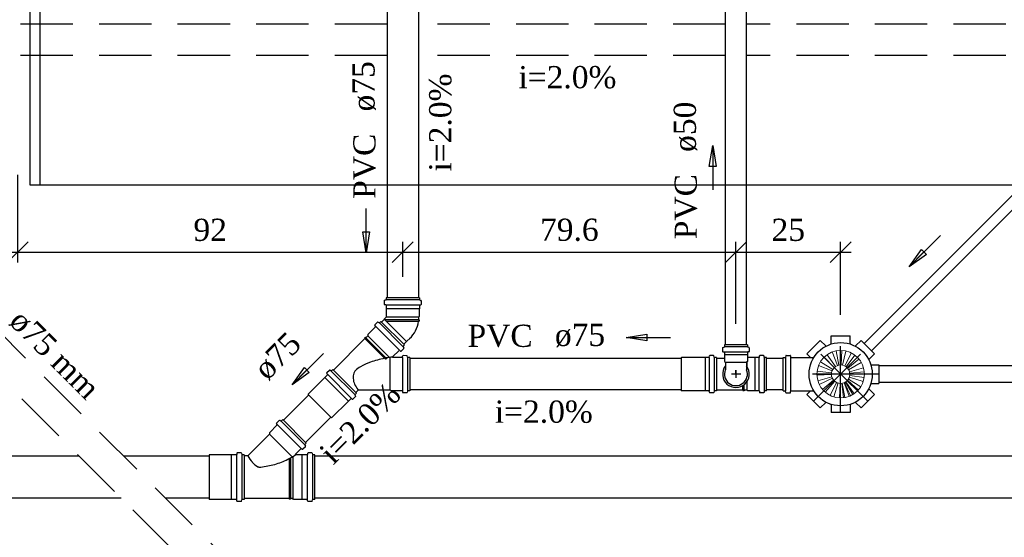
# Model space of a CAD drawing. Header units: millimetres. Extents: x 481 to 729890, y -1 to 83.
# Tile 15 of 60: x 505.16 to 514.56, y 38.5 to 43.44. Entities that reach past the tile are written whole.
import ezdxf

# ---------------------------------------------------------------- set-up
doc = ezdxf.new("R2010")
doc.units = ezdxf.units.MM
doc.header["$MEASUREMENT"] = 0
doc.linetypes.add('DASHDOT', pattern=[25.4, 12.7, -6.35, 0, -6.35])
doc.linetypes.add('Dashed', pattern=[0.75, 0.5, -0.25])
for name, color, linetype, lineweight in [('CV-Sentido tubo', 7, 'Continuous', 20), ('CV-Seção tubo', 1, 'Continuous', 30), ('CV-Textos tubo', 7, 'Continuous', 20), ('Nível 1', 7, 'Continuous', 5), ('Simbolos', 1, 'Continuous', 30), ('Simbolos_int', 1, 'Continuous', 30), ('TQ-Sentido tubo', 7, 'Continuous', 20), ('TQ-Seção tubo', 1, 'Continuous', 30), ('TQ-Textos tubo', 7, 'Continuous', 20)]:
    doc.layers.add(name, color=color, linetype=linetype, lineweight=lineweight)
doc.styles.add('TimesNewRoman', font='times.ttf')
doc.dimstyles.get("Standard").update_dxf_attribs({"dimtxt": 0.18, "dimasz": 0.18, "dimexe": 0.18, "dimexo": 0.0625, "dimgap": 0.09, "dimtad": 0, "dimtih": 1, "dimtoh": 1, "dimdec": 4, "dimzin": 0, "dimdsep": 46, "dimtxsty": 'Standard', "dimcen": 0.09, "dimadec": 0, "dimazin": 0, "dimtfac": 1, "dimtdec": 4, "dimtofl": 0, "dimtmove": 0, "dimatfit": 3, "dimfxl": 0, "dimtolj": 1, "dimtzin": 0, "dimarcsym": 0})
doc.dimstyles.new('UM_25.000000', dxfattribs={"dimtxt": 0.18, "dimasz": 0.2, "dimexe": 0.1, "dimexo": 0.2, "dimgap": 0, "dimtad": 1, "dimtih": 1, "dimtoh": 1, "dimdec": 1, "dimlfac": 25, "dimzin": 0, "dimdsep": 46, "dimtxsty": 'Standard', "dimblk": 'CLOSED', "dimblk1": 'CLOSED', "dimblk2": 'CLOSED', "dimcen": 0.09, "dimdle": 0.1, "dimadec": 1, "dimazin": 2, "dimtfac": 1, "dimtdec": 4, "dimtofl": 0, "dimtmove": 0, "dimatfit": 3, "dimldrblk": 'CLOSED', "dimfxl": 0, "dimtolj": 1, "dimarcsym": 0})

# ---------------------------------------------------------------- blocks, each defined once
blk = doc.blocks.new('_OBLIQUE')
at = {"color": 0, "linetype": 'ByBlock', "lineweight": -2}
blk.add_line((-0.5, -0.5), (0.5, 0.5), dxfattribs=at)
blk = doc.blocks.new('*D50')
at = {"color": 0, "linetype": 'Continuous', "lineweight": -2}
for p, q in [((505.1381, 41.9622), (505.1381, 41.1246)), ((508.8161, 40.9899), (508.8161, 41.3246)), ((505.0381, 41.2246), (508.9161, 41.2246))]:
    blk.add_line(p, q, dxfattribs=at)
at = {"layer": 'Defpoints', "color": 0}
for p in [(505.1381, 42.1622), (508.8161, 41.2246), (508.8161, 40.7899)]:
    blk.add_point(p, dxfattribs=at)
at = {"color": 0, "lineweight": -2, "xscale": 0.2, "yscale": 0.2, "zscale": 0.2, "rotation": 180}
blk.add_blockref('_OBLIQUE', (505.1381, 41.2246), dxfattribs=at)
at = {"color": 0, "lineweight": -2, "xscale": 0.2, "yscale": 0.2, "zscale": 0.2}
blk.add_blockref('_OBLIQUE', (508.8161, 41.2246), dxfattribs=at)
at = {"color": 7, "insert": (506.9771, 41.4364), "char_height": 0.2118, "attachment_point": 5, "rotation": 0.00573, "style": 'TimesNewRoman'}
blk.add_mtext('\\A1;92', dxfattribs=at)
blk = doc.blocks.new('*D51')
at = {"color": 0, "linetype": 'Continuous', "lineweight": -2}
for p, q in [((508.8161, 40.9899), (508.8161, 41.3246)), ((511.9981, 40.5392), (511.9981, 41.3246)), ((508.7161, 41.2246), (512.0981, 41.2246))]:
    blk.add_line(p, q, dxfattribs=at)
at = {"layer": 'Defpoints', "color": 0}
for p in [(511.9981, 41.2246), (508.8161, 40.7899), (511.9981, 40.3392)]:
    blk.add_point(p, dxfattribs=at)
at = {"color": 0, "lineweight": -2, "xscale": 0.2, "yscale": 0.2, "zscale": 0.2, "rotation": 180}
blk.add_blockref('_OBLIQUE', (508.8161, 41.2246), dxfattribs=at)
at = {"color": 0, "lineweight": -2, "xscale": 0.2, "yscale": 0.2, "zscale": 0.2}
blk.add_blockref('_OBLIQUE', (511.9981, 41.2246), dxfattribs=at)
at = {"color": 7, "insert": (510.4071, 41.4364), "char_height": 0.2118, "attachment_point": 5, "rotation": 0.00573, "style": 'TimesNewRoman'}
blk.add_mtext('\\A1;79.6', dxfattribs=at)
blk = doc.blocks.new('*D52')
at = {"color": 0, "linetype": 'Continuous', "lineweight": -2}
for p, q in [((511.9981, 40.5392), (511.9981, 41.3246)), ((512.9981, 40.6252), (512.9981, 41.3246)), ((511.8981, 41.2246), (513.0981, 41.2246))]:
    blk.add_line(p, q, dxfattribs=at)
at = {"layer": 'Defpoints', "color": 0}
for p in [(512.9981, 41.2246), (512.9981, 40.4252), (511.9981, 40.3392)]:
    blk.add_point(p, dxfattribs=at)
at = {"color": 0, "lineweight": -2, "xscale": 0.2, "yscale": 0.2, "zscale": 0.2, "rotation": 180}
blk.add_blockref('_OBLIQUE', (511.9981, 41.2246), dxfattribs=at)
at = {"color": 0, "lineweight": -2, "xscale": 0.2, "yscale": 0.2, "zscale": 0.2}
blk.add_blockref('_OBLIQUE', (512.9981, 41.2246), dxfattribs=at)
at = {"color": 7, "insert": (512.4981, 41.4364), "char_height": 0.2118, "attachment_point": 5, "rotation": 0.00573, "style": 'TimesNewRoman'}
blk.add_mtext('\\A1;25', dxfattribs=at)

msp = doc.modelspace()

# ---------------------------------------------------------------- linework, layer by layer
at = {"color": 7}
for p, q in [((505.2551, 44.6582), (505.2551, 41.8682)), ((505.3541, 41.8682), (505.3541, 44.5532)), ((505.2551, 41.8682), (515.6021, 41.8682))]:
    msp.add_line(p, q, dxfattribs=at)
at = {"layer": 'CV-Seção tubo'}
for p, q in [((511.8981, 40.3392), (511.8981, 44.0942)), ((512.0981, 40.3392), (512.0981, 44.0942))]:
    msp.add_line(p, q, dxfattribs=at)
at = {"layer": 'Nível 1'}
for p, q in [((512.9671, 40.1412), (512.9181, 40.2712)), ((512.9811, 40.1452), (512.9551, 40.2822)), ((513.0031, 40.1472), (513.0101, 40.2852)), ((513.0171, 40.1452), (513.0481, 40.2802)), ((513.0381, 40.1372), (513.1001, 40.2612)), ((512.9231, 40.1052), (512.8051, 40.1772)), ((512.9361, 40.1222), (512.8391, 40.2212)), ((512.9481, 40.1312), (512.8691, 40.2452)), ((513.0501, 40.1302), (513.1331, 40.2412)), ((513.0661, 40.1152), (513.1731, 40.2032)), ((513.0741, 40.1022), (513.1951, 40.1712)), ((512.9111, 40.0712), (512.7731, 40.0892)), ((512.9161, 40.0912), (512.7871, 40.1432)), ((513.0831, 40.0832), (513.2161, 40.1202)), ((513.0851, 40.0682), (513.2241, 40.0822)), ((512.9101, 40.0562), (512.7711, 40.0512)), ((512.9141, 40.0352), (512.7801, 39.9962)), ((512.9191, 40.0212), (512.7941, 39.9602)), ((512.9311, 40.0032), (512.8241, 39.9142)), ((512.9411, 39.9922), (512.8511, 39.8862)), ((512.9591, 39.9802), (512.8971, 39.8562)), ((512.9731, 39.9752), (512.9331, 39.8422)), ((512.9941, 39.9712), (512.9881, 39.8332)), ((513.0091, 39.9722), (513.0261, 39.8342)), ((513.0141, 39.9732), (513.0391, 39.8362)), ((513.0301, 39.9772), (513.0801, 39.8482)), ((513.0341, 39.9792), (513.0921, 39.8532)), ((513.0431, 39.9842), (513.1151, 39.8652)), ((513.0471, 39.9862), (513.1261, 39.8722)), ((513.0601, 39.9972), (513.1581, 39.8992)), ((513.0641, 40.0012), (513.1671, 39.9082)), ((513.0731, 40.0132), (513.1901, 39.9392)), ((513.0821, 40.0322), (513.2141, 39.9892)), ((513.0851, 40.0472), (513.2221, 40.0272))]:
    msp.add_line(p, q, dxfattribs=at)
for radius in [0.2267, 0.0878]:
    msp.add_circle((512.9981, 40.0592), radius, dxfattribs=at)
at = {"layer": 'Simbolos'}
for p, q in [((508.6391, 40.7609), (508.6391, 40.7259)), ((508.6541, 40.7679), (508.6421, 40.7639)), ((508.6531, 40.7209), (508.6421, 40.7219)), ((508.9751, 40.7899), (508.6571, 40.7899)), ((508.6571, 40.7899), (508.6571, 40.7719)), ((508.9751, 40.7899), (508.9751, 40.7719)), ((508.9781, 40.7679), (508.9901, 40.7639)), ((508.9791, 40.7209), (508.9901, 40.7219)), ((508.9931, 40.7609), (508.9931, 40.7259)), ((508.6571, 40.7169), (508.6571, 40.6829)), ((508.6571, 40.6829), (508.6581, 40.6819)), ((508.6581, 40.6819), (508.6581, 40.6109)), ((508.9751, 40.6829), (508.9741, 40.6819)), ((508.9741, 40.6819), (508.9741, 40.6109)), ((508.9751, 40.7169), (508.9751, 40.6829)), ((508.5744, 40.5556), (508.5497, 40.5308)), ((508.59, 40.5499), (508.5794, 40.5563)), ((508.6077, 40.5634), (508.595, 40.5506)), ((508.6077, 40.5634), (508.8325, 40.3385)), ((508.6591, 40.6039), (508.6391, 40.5839)), ((508.6581, 40.6109), (508.6591, 40.6089)), ((508.9741, 40.6109), (508.9671, 40.6039)), ((508.9671, 40.6039), (508.9671, 40.5769)), ((508.9671, 40.5769), (508.9731, 40.5769)), ((508.9671, 40.5639), (508.9731, 40.5649)), ((508.9731, 40.5769), (508.9731, 40.5649)), ((508.5561, 40.5117), (508.4818, 40.4375)), ((508.4818, 40.4375), (508.4818, 40.4262)), ((508.5561, 40.5174), (508.549, 40.5259)), ((508.4549, 40.3993), (508.1537, 40.0981)), ((508.4592, 40.412), (508.4507, 40.4036)), ((508.4549, 40.3993), (508.4507, 40.4036)), ((508.4634, 40.4078), (508.4592, 40.412)), ((508.4818, 40.4262), (508.4634, 40.4078)), ((508.8901, 40.4079), (508.8531, 40.3699)), ((512.6761, 40.2542), (512.8031, 40.3812)), ((512.8551, 40.3302), (512.8031, 40.3812)), ((512.9081, 40.4252), (513.0881, 40.4252)), ((512.9081, 40.4252), (513.0881, 40.4252)), ((512.9081, 40.3522), (512.9081, 40.4252)), ((512.9081, 40.3522), (512.9081, 40.4252)), ((513.0881, 40.3522), (513.0881, 40.4252)), ((513.0881, 40.3522), (513.0881, 40.4252)), ((513.1411, 40.3302), (513.1931, 40.3812)), ((513.1411, 40.3302), (513.1931, 40.3812)), ((513.1931, 40.3812), (513.3201, 40.2542)), ((513.1931, 40.3812), (513.3201, 40.2542)), ((508.7809, 40.2869), (508.7194, 40.2254)), ((508.7866, 40.2869), (508.7951, 40.2798)), ((508.8248, 40.3053), (508.8, 40.2805)), ((508.8191, 40.3208), (508.8255, 40.3102)), ((508.8325, 40.3385), (508.8198, 40.3258)), ((511.8711, 40.3112), (511.8711, 40.2762)), ((511.8741, 40.3152), (511.8861, 40.3182)), ((511.8741, 40.2722), (511.8851, 40.2712)), ((512.1071, 40.3392), (511.8891, 40.3392)), ((511.8891, 40.3392), (511.8891, 40.3222)), ((511.8891, 40.2672), (511.8891, 40.2482)), ((511.8891, 40.2482), (511.8891, 40.2472)), ((511.8891, 40.2472), (511.8891, 40.1802)), ((512.1071, 40.3392), (512.1071, 40.3222)), ((512.1071, 40.2672), (512.1071, 40.2482)), ((512.1071, 40.2482), (512.1071, 40.2472)), ((512.1071, 40.2472), (512.1071, 40.1802)), ((512.1221, 40.3152), (512.1101, 40.3182)), ((512.1221, 40.2722), (512.1111, 40.2712)), ((512.1251, 40.3112), (512.1251, 40.2762)), ((512.7111, 40.2192), (512.6761, 40.2542)), ((513.2691, 40.2022), (513.3201, 40.2542)), ((513.2691, 40.2022), (513.3201, 40.2542)), ((508.6508, 40.2034), (508.643, 40.2112)), ((508.665, 40.2063), (508.6508, 40.2034)), ((508.665, 40.2063), (508.6579, 40.2133)), ((508.8099, 40.2183), (508.7222, 40.2183)), ((508.8134, 40.2218), (508.8142, 40.2324)), ((508.853, 40.236), (508.8184, 40.2367)), ((508.8601, 40.2218), (508.8573, 40.2331)), ((508.882, 40.2183), (508.8637, 40.2183)), ((508.882, 40.2183), (508.882, 39.9001)), ((511.4781, 40.2182), (511.4761, 40.2162)), ((511.4761, 40.2162), (511.4761, 39.9022)), ((511.7041, 40.2182), (511.4781, 40.2182)), ((511.7051, 40.2192), (511.7041, 40.2182)), ((511.7391, 40.2192), (511.7051, 40.2192)), ((511.7431, 40.2232), (511.7441, 40.2332)), ((511.7831, 40.2362), (511.7481, 40.2362)), ((511.7901, 40.2212), (511.7871, 40.2332)), ((511.8121, 40.2182), (511.7941, 40.2182)), ((511.8121, 40.2182), (511.8121, 39.9002)), ((511.8891, 40.2102), (511.8121, 40.2102)), ((511.8891, 40.1802), (511.8971, 40.1732)), ((511.8971, 40.1732), (511.8971, 40.1002)), ((512.1071, 40.1802), (512.0991, 40.1732)), ((512.0991, 40.1732), (512.0991, 40.1002)), ((512.1121, 40.2172), (512.1071, 40.2122)), ((512.1831, 40.2172), (512.1121, 40.2172)), ((512.1841, 40.2182), (512.1831, 40.2172)), ((512.2181, 40.2182), (512.1841, 40.2182)), ((512.2221, 40.2222), (512.2231, 40.2332)), ((512.2621, 40.2362), (512.2271, 40.2362)), ((512.2691, 40.2212), (512.2661, 40.2332)), ((512.2911, 40.2182), (512.2731, 40.2182)), ((512.2911, 39.9002), (512.2911, 40.2182)), ((512.4481, 39.8992), (512.4481, 40.2192)), ((512.4481, 40.2192), (512.4681, 40.2192)), ((512.4731, 40.2332), (512.4721, 40.2232)), ((512.4771, 40.2372), (512.5151, 40.2372)), ((512.5191, 40.2332), (512.5201, 40.2232)), ((512.5241, 40.2192), (512.7391, 40.2192)), ((508.0957, 40.0585), (508.0894, 40.0663)), ((508.1148, 40.096), (508.0901, 40.0712)), ((508.1304, 40.0903), (508.1198, 40.0967)), ((508.1481, 40.1038), (508.1353, 40.091)), ((508.1481, 40.1038), (508.3729, 39.8789)), ((513.2911, 40.1492), (513.3641, 40.1492)), ((513.2911, 40.1492), (513.3641, 40.1492)), ((513.3641, 40.1492), (513.3641, 39.9692)), ((513.3641, 40.1492), (513.3641, 39.9692)), ((508.0717, 40.0274), (507.9119, 39.8676)), ((508.0957, 40.0528), (508.0717, 40.0288)), ((508.0717, 40.0288), (508.0717, 40.0274)), ((513.2911, 39.9692), (513.3641, 39.9692)), ((513.2911, 39.9692), (513.3641, 39.9692)), ((508.3729, 39.8789), (508.3602, 39.8662)), ((508.3906, 39.9079), (508.3673, 39.8845)), ((508.6961, 39.9079), (508.3906, 39.9079)), ((508.7038, 39.9001), (508.6961, 39.9079)), ((508.8099, 39.9001), (508.7038, 39.9001)), ((508.8134, 39.8966), (508.8142, 39.886)), ((508.853, 39.8824), (508.8184, 39.8817)), ((508.8601, 39.8966), (508.8573, 39.8853)), ((508.882, 39.9001), (508.8637, 39.9001)), ((511.4781, 39.9002), (511.4761, 39.9022)), ((511.7041, 39.9002), (511.4781, 39.9002)), ((511.7051, 39.8992), (511.7041, 39.9002)), ((511.7391, 39.8992), (511.7051, 39.8992)), ((511.7431, 39.8952), (511.7441, 39.8852)), ((511.7831, 39.8822), (511.7481, 39.8822)), ((511.7901, 39.8972), (511.7871, 39.8852)), ((511.8121, 39.9002), (511.7941, 39.9002)), ((512.0651, 39.9082), (511.8121, 39.9082)), ((512.0651, 39.9072), (512.0661, 39.9012)), ((512.0781, 39.9012), (512.0661, 39.9012)), ((512.1051, 39.9082), (512.0781, 39.9082)), ((512.0781, 39.9072), (512.0781, 39.9012)), ((512.1121, 39.9012), (512.1051, 39.9082)), ((512.1831, 39.9012), (512.1121, 39.9012)), ((512.1841, 39.9002), (512.1831, 39.9012)), ((512.2181, 39.9002), (512.1841, 39.9002)), ((512.2221, 39.8962), (512.2231, 39.8852)), ((512.2621, 39.8822), (512.2271, 39.8822)), ((512.2691, 39.8972), (512.2661, 39.8852)), ((512.2911, 39.9002), (512.2731, 39.9002)), ((512.4481, 39.8992), (512.4681, 39.8992)), ((512.4731, 39.8852), (512.4721, 39.8952)), ((512.4771, 39.8812), (512.5151, 39.8812)), ((512.5191, 39.8852), (512.5201, 39.8952)), ((512.5241, 39.8992), (512.7391, 39.8992)), ((512.7111, 39.8992), (512.6761, 39.8642)), ((513.2691, 39.9162), (513.3201, 39.8642)), ((513.2691, 39.9162), (513.3201, 39.8642)), ((507.9119, 39.8676), (507.9119, 39.8647)), ((507.9119, 39.8647), (508.1339, 39.6427)), ((508.2966, 39.8025), (508.1368, 39.6427)), ((508.298, 39.8025), (508.2966, 39.8025)), ((508.322, 39.8266), (508.298, 39.8025)), ((508.3277, 39.8266), (508.3354, 39.8202)), ((508.3651, 39.8457), (508.3404, 39.8209)), ((508.3595, 39.8612), (508.3659, 39.8506)), ((512.8031, 39.7372), (512.6761, 39.8642)), ((512.8551, 39.7882), (512.8031, 39.7372)), ((513.1411, 39.7882), (513.1931, 39.7372)), ((513.1411, 39.7882), (513.1931, 39.7372)), ((513.3201, 39.8642), (513.1931, 39.7372)), ((513.3201, 39.8642), (513.1931, 39.7372)), ((512.9081, 39.7662), (512.9081, 39.6932)), ((513.0881, 39.6932), (512.9081, 39.6932)), ((513.0881, 39.7662), (513.0881, 39.6932)), ((507.6361, 39.6179), (507.6111, 39.5929)), ((507.6521, 39.6119), (507.6411, 39.6179)), ((507.6691, 39.6259), (507.6571, 39.6129)), ((507.8951, 39.3999), (507.6691, 39.6259)), ((508.1368, 39.6427), (508.1339, 39.6427)), ((507.6171, 39.5749), (507.5431, 39.4999)), ((507.5431, 39.4999), (507.5431, 39.4869)), ((507.6171, 39.5799), (507.6111, 39.5879)), ((507.5431, 39.4869), (507.3351, 39.2789)), ((507.2721, 39.3069), (507.2351, 39.3069)), ((507.8441, 39.3479), (507.7901, 39.2949)), ((507.8491, 39.3479), (507.8571, 39.3419)), ((507.8871, 39.3669), (507.8621, 39.3419)), ((507.8811, 39.3829), (507.8871, 39.3719)), ((507.8951, 39.3999), (507.8821, 39.3879)), ((507.9481, 39.3069), (507.9111, 39.3069)), ((507.1761, 39.2879), (506.9671, 39.2879)), ((507.1771, 39.2889), (507.1761, 39.2879)), ((507.2261, 39.2889), (507.1771, 39.2889)), ((507.2311, 39.3029), (507.2301, 39.2929)), ((507.2761, 39.3039), (507.2791, 39.2919)), ((507.3011, 39.2889), (507.2831, 39.2889)), ((507.3011, 39.2889), (507.3011, 38.8629)), ((507.3351, 39.2789), (507.3011, 39.2789)), ((507.8521, 39.2879), (507.7931, 39.2879)), ((507.8531, 39.2889), (507.8521, 39.2879)), ((507.9021, 39.2889), (507.8531, 39.2889)), ((507.9071, 39.3029), (507.9061, 39.2929)), ((507.9521, 39.3039), (507.9551, 39.2919)), ((507.9771, 39.2889), (507.9591, 39.2889)), ((507.9771, 38.8629), (507.9771, 39.2889)), ((507.1761, 38.8639), (506.9671, 38.8639)), ((507.1771, 38.8629), (507.1761, 38.8639)), ((507.2261, 38.8629), (507.1771, 38.8629)), ((507.2311, 38.8489), (507.2301, 38.8589)), ((507.2721, 38.8449), (507.2351, 38.8449)), ((507.2761, 38.8479), (507.2791, 38.8599)), ((507.3011, 38.8629), (507.2831, 38.8629)), ((507.7311, 38.8729), (507.3011, 38.8729)), ((507.7311, 38.8729), (507.7311, 38.8669)), ((507.7431, 38.8669), (507.7311, 38.8669)), ((507.7651, 38.8729), (507.7431, 38.8729)), ((507.7431, 38.8729), (507.7431, 38.8669)), ((507.7731, 38.8639), (507.7651, 38.8729)), ((507.8521, 38.8639), (507.7731, 38.8639)), ((507.8531, 38.8629), (507.8521, 38.8639)), ((507.9021, 38.8629), (507.8531, 38.8629)), ((507.9071, 38.8489), (507.9061, 38.8589)), ((507.9481, 38.8449), (507.9111, 38.8449)), ((507.9521, 38.8479), (507.9551, 38.8599)), ((507.9771, 38.8629), (507.9591, 38.8629))]:
    msp.add_line(p, q, dxfattribs=at)
msp.add_circle((512.9981, 40.0592), 0.302, dxfattribs=at)
for centre, radius, start, end in [((508.6431, 40.7609), 0.004, 105, 180), ((508.6431, 40.7259), 0.004, 180, 265), ((508.6531, 40.7169), 0.004, 0.00004, 84.9998), ((508.6531, 40.7719), 0.004, 285, 0.00004), ((508.9791, 40.7719), 0.004, 180, 255), ((508.9791, 40.7169), 0.004, 95.0001, 180), ((508.9891, 40.7259), 0.004, 275, 0.00004), ((508.9891, 40.7609), 0.004, 0.00004, 74.9996), ((508.5525, 40.528), 0.004, 135, 220), ((508.5773, 40.5528), 0.004, 60, 135), ((508.5921, 40.5535), 0.004, 240, 315), ((508.6561, 40.6069), 0.004, 315, 45.0001), ((508.6831, 40.6069), 0.2876, 313.684, 351.57), ((508.5532, 40.5146), 0.004, 315, 40), ((512.9021, 40.3522), 0.006, 288.161, 0.00001), ((513.0941, 40.3522), 0.006, 180, 251.839), ((508.7838, 40.2841), 0.004, 50, 135), ((508.7972, 40.2834), 0.004, 230, 315), ((508.8226, 40.3229), 0.004, 135, 210), ((508.8219, 40.3081), 0.004, 315, 30), ((511.8751, 40.3112), 0.004, 105, 180), ((511.8751, 40.2762), 0.004, 180, 265), ((511.8851, 40.2672), 0.004, 0.00007, 84.9999), ((511.8851, 40.3222), 0.004, 285, 0.00007), ((512.1111, 40.3222), 0.004, 180, 255), ((512.1111, 40.2672), 0.004, 94.9999, 180), ((512.1211, 40.2762), 0.004, 275, 0.00007), ((512.1211, 40.3112), 0.004, 0.00007, 74.9999), ((513.1371, 40.3342), 0.006, 243.161, 315), ((508.6947, 39.6392), 0.5659, 109.336, 119.86), ((508.846, 39.2078), 1.0235, 101.516, 109.336), ((508.846, 39.2078), 1.0235, 101.458, 101.516), ((508.846, 39.2078), 1.0235, 97.1821, 100.594), ((508.7222, 40.2225), 0.004, 135, 270), ((508.8092, 40.2218), 0.004, 270, 355), ((508.8184, 40.2324), 0.004, 90, 175), ((508.8538, 40.2324), 0.004, 15, 90), ((508.8637, 40.2225), 0.004, 195, 270), ((511.7391, 40.2232), 0.004, 270, 355), ((511.7481, 40.2322), 0.004, 90, 175), ((511.7831, 40.2322), 0.004, 15, 90), ((511.7941, 40.2222), 0.004, 195, 270), ((512.2181, 40.2222), 0.004, 270, 355), ((512.2271, 40.2322), 0.004, 89.9999, 175), ((512.2621, 40.2322), 0.004, 15.0003, 89.9999), ((512.2731, 40.2222), 0.004, 195, 270), ((512.4681, 40.2232), 0.004, 270, 355), ((512.4771, 40.2332), 0.004, 90, 175), ((512.5151, 40.2332), 0.004, 5.00001, 90), ((512.5241, 40.2232), 0.004, 185, 270), ((512.7391, 40.2252), 0.006, 270, 327.387), ((513.2731, 40.1982), 0.006, 135, 206.839), ((513.2911, 40.1552), 0.006, 198.161, 270), ((508.0929, 40.0684), 0.004, 135, 220), ((508.1177, 40.0931), 0.004, 60, 135), ((508.1325, 40.0939), 0.004, 240, 315), ((508.462, 40.0288), 0.1204, 160.866, 185.286), ((508.4196, 40.0429), 0.0753, 139.135, 160.866), ((508.5462, 39.898), 0.2673, 119.86, 133.401), ((511.9981, 40.0592), 0.1094, 157.953, 22.0469), ((508.0929, 40.0557), 0.004, 315, 40), ((508.5066, 40.0323), 0.165, 185.286, 203.924), ((508.561, 40.0571), 0.2254, 203.924, 219.852), ((513.2911, 39.9632), 0.006, 90, 161.839), ((508.561, 40.0571), 0.2254, 219.852, 221.341), ((508.8092, 39.8966), 0.004, 5.00002, 90), ((508.8184, 39.886), 0.004, 185, 270), ((508.8538, 39.886), 0.004, 270, 345), ((508.8637, 39.8959), 0.004, 90, 165), ((511.7391, 39.8952), 0.004, 5, 90), ((511.7481, 39.8862), 0.004, 185, 270), ((511.7831, 39.8862), 0.004, 270, 345), ((511.7941, 39.8962), 0.004, 90, 165), ((512.2181, 39.8962), 0.004, 5.00008, 89.9999), ((512.2271, 39.8862), 0.004, 185, 270), ((512.2621, 39.8862), 0.004, 270, 345), ((512.2731, 39.8962), 0.004, 89.9999, 165), ((512.4681, 39.8952), 0.004, 5.00001, 90), ((512.4771, 39.8852), 0.004, 185, 270), ((512.5151, 39.8852), 0.004, 270, 355), ((512.5241, 39.8952), 0.004, 90, 175), ((512.7391, 39.8932), 0.006, 32.613, 90), ((513.2731, 39.9202), 0.006, 153.161, 225), ((508.3248, 39.8237), 0.004, 50, 135), ((508.3376, 39.8237), 0.004, 230, 315), ((508.363, 39.8633), 0.004, 135, 210), ((508.3623, 39.8485), 0.004, 315, 30), ((513.1371, 39.7842), 0.006, 45, 116.839), ((512.9021, 39.7662), 0.006, 0.00001, 71.839), ((513.0941, 39.7662), 0.006, 108.161, 180), ((507.6141, 39.5899), 0.004, 135, 220), ((507.6391, 39.6149), 0.004, 60, 134.999), ((507.6541, 39.6159), 0.004, 240, 315), ((507.6141, 39.5769), 0.004, 315, 40.0003), ((507.2351, 39.3029), 0.004, 90, 175), ((507.2721, 39.3029), 0.004, 15, 90), ((507.8461, 39.3449), 0.004, 50.0001, 135), ((507.8591, 39.3449), 0.004, 230, 315), ((507.8851, 39.3849), 0.004, 135, 209.999), ((507.8841, 39.3699), 0.004, 315, 30.0001), ((507.9111, 39.3029), 0.004, 90, 175), ((507.9481, 39.3029), 0.004, 14.9999, 90), ((507.2261, 39.2929), 0.004, 270, 355), ((507.2831, 39.2929), 0.004, 195, 270), ((508.0861, 39.7619), 0.8929, 212.76, 212.798), ((507.7331, 39.5249), 0.4677, 211.736, 220.887), ((507.5391, 39.3619), 0.2147, 221.83, 240.254), ((507.3551, 40.0049), 0.8411, 286.412, 295.627), ((507.5101, 39.6819), 0.4827, 295.627, 305.532), ((507.7931, 39.2919), 0.004, 135, 270), ((507.9021, 39.2929), 0.004, 270, 355), ((507.9591, 39.2929), 0.004, 195, 270), ((507.4451, 39.1979), 0.0253, 241.066, 262.184), ((507.4541, 39.4869), 0.315, 267.75, 271.158), ((507.3661, 40.0039), 0.8367, 276.432, 285.671), ((507.2261, 38.8589), 0.004, 5.00001, 90), ((507.2351, 38.8489), 0.004, 185, 270), ((507.2721, 38.8489), 0.004, 270, 345), ((507.2831, 38.8589), 0.004, 90, 165), ((507.9021, 38.8589), 0.004, 4.99972, 90), ((507.9111, 38.8489), 0.004, 185, 270), ((507.9481, 38.8489), 0.004, 270, 345), ((507.9591, 38.8589), 0.004, 90, 165)]:
    msp.add_arc(centre, radius, start, end, dxfattribs=at)
at = {"layer": 'Simbolos_int'}
for p, q in [((508.9751, 40.7689), (508.6571, 40.7689)), ((508.9751, 40.7199), (508.6571, 40.7199)), ((508.9751, 40.6829), (508.6571, 40.6829)), ((508.5928, 40.5485), (508.8177, 40.3237)), ((508.6391, 40.5839), (508.8531, 40.3699)), ((508.9671, 40.5769), (508.6461, 40.5769)), ((508.9671, 40.6039), (508.6591, 40.6039)), ((508.9671, 40.5639), (508.6591, 40.5639)), ((508.5589, 40.5146), (508.7838, 40.2897)), ((508.643, 40.2112), (508.4549, 40.3993)), ((508.6579, 40.2133), (508.4634, 40.4078)), ((508.689, 40.219), (508.4818, 40.4262)), ((512.1071, 40.3192), (511.8891, 40.3192)), ((512.1071, 40.2702), (511.8891, 40.2702)), ((511.8891, 40.2482), (512.1071, 40.2482)), ((508.6961, 39.9079), (508.6961, 40.2204)), ((508.8127, 40.2183), (508.8127, 39.9001)), ((508.8608, 40.2183), (508.8608, 39.9001)), ((511.7051, 40.2192), (511.7051, 39.8992)), ((511.7431, 40.2182), (511.7431, 39.9002)), ((511.7911, 40.2182), (511.7911, 39.9002)), ((511.8121, 40.2102), (511.8121, 39.9082)), ((511.8971, 40.1732), (512.0991, 40.1732)), ((512.1051, 40.1282), (512.1051, 40.1782)), ((512.1831, 39.9012), (512.1831, 40.2172)), ((512.2211, 39.9002), (512.2211, 40.2182)), ((512.2701, 39.9002), (512.2701, 40.2182)), ((512.4721, 40.2192), (512.4721, 39.8992)), ((512.5201, 40.2192), (512.5201, 39.8992)), ((508.1332, 40.0889), (508.3581, 39.864)), ((508.3673, 39.8845), (508.1537, 40.0981)), ((512.0451, 40.0592), (511.9551, 40.0592)), ((511.9981, 40.0592), (511.9981, 40.0982)), ((511.9981, 40.0982), (511.9981, 40.0242)), ((508.0717, 40.0288), (508.298, 39.8025)), ((508.0993, 40.055), (508.3241, 39.8301)), ((512.1051, 39.9082), (512.1051, 39.9892)), ((512.0651, 39.9072), (512.0651, 39.9512)), ((512.0781, 39.9072), (512.0781, 39.9602)), ((507.8801, 39.3849), (507.6541, 39.6109)), ((507.8451, 39.3509), (507.6201, 39.5759)), ((507.7611, 39.2689), (507.5431, 39.4869)), ((506.9671, 39.2879), (506.9671, 38.8639)), ((507.1761, 39.2879), (507.1761, 38.8639)), ((507.2291, 39.2889), (507.2291, 38.8629)), ((507.2801, 39.2889), (507.2801, 38.8629)), ((507.3011, 39.2789), (507.3011, 38.8729)), ((507.7311, 39.2529), (507.7311, 38.8729)), ((507.7431, 39.2589), (507.7431, 38.8729)), ((507.7651, 39.2719), (507.7651, 38.8729)), ((507.8521, 39.2879), (507.8521, 38.8639)), ((507.9051, 38.8629), (507.9051, 39.2889)), ((507.9561, 38.8629), (507.9561, 39.2889))]:
    msp.add_line(p, q, dxfattribs=at)
at = {"layer": 'Simbolos_int', "linetype": 'DASHDOT', "ltscale": 0.05}
for p, q in [((512.9981, 39.6932), (512.9981, 40.4252)), ((512.7391, 39.8002), (513.2571, 40.3182)), ((513.2571, 39.8002), (512.7391, 40.3182)), ((513.3641, 40.0592), (512.4481, 40.0592))]:
    msp.add_line(p, q, dxfattribs=at)
at = {"layer": 'Simbolos_int'}
msp.add_arc((511.9981, 40.0592), 0.1272, 142.861, 37.1389, dxfattribs=at)
at = {"layer": 'TQ-Seção tubo'}
for p, q in [((508.6661, 43.8562), (508.6661, 40.7899)), ((508.9661, 43.8562), (508.9661, 40.7899)), ((514.8403, 41.9721), (513.2212, 40.3531)), ((514.911, 41.9014), (513.292, 40.2823)), ((508.64, 40.5829), (508.614, 40.557)), ((508.8521, 40.3708), (508.8262, 40.3449)), ((511.4761, 40.2092), (508.8821, 40.2092)), ((512.4481, 40.2092), (512.2911, 40.2092)), ((520.7265, 40.1392), (513.3641, 40.1392)), ((520.7265, 39.9792), (513.3641, 39.9792)), ((511.4761, 39.9092), (508.8821, 39.9092)), ((512.4481, 39.9092), (512.2911, 39.9092)), ((507.9168, 39.8598), (507.676, 39.619)), ((508.129, 39.6477), (507.8882, 39.4069)), ((505.7262, 39.2759), (499.0741, 39.2759)), ((506.9671, 39.2759), (506.1504, 39.2759)), ((525.3441, 39.2759), (507.9771, 39.2759)), ((506.1262, 38.8759), (499.0741, 38.8759)), ((506.9671, 38.8759), (506.5504, 38.8759)), ((525.3441, 38.8759), (507.9771, 38.8759))]:
    msp.add_line(p, q, dxfattribs=at)
at = {"layer": 'TQ-Seção tubo', "linetype": 'Dashed'}
for p, q in [((508.6661, 43.4025), (502.2853, 43.4025)), ((511.8981, 43.4025), (508.9661, 43.4025)), ((522.0754, 43.4025), (512.0981, 43.4025)), ((508.6661, 43.1025), (502.2853, 43.1025)), ((507.3355, 38.0908), (502.3239, 43.1024)), ((511.8981, 43.1025), (508.9661, 43.1025)), ((522.0754, 43.1025), (512.0981, 43.1025)), ((507.1234, 37.8787), (502.2853, 42.7168))]:
    msp.add_line(p, q, dxfattribs=at)

# ---------------------------------------------------------------- texts
at = {"layer": 'CV-Textos tubo', "char_height": 0.2118, "rotation": 90.00021, "line_spacing_factor": 0.798, "style": 'TimesNewRoman'}
for s, insert, width, attachment_point in [('ø50', (511.6291, 42.1815), 0.88948, 7), ('PVC', (511.6291, 41.9705), 1.148552, 9)]:
    msp.add_mtext(s, dxfattribs=dict(at, insert=insert, width=width, attachment_point=attachment_point))
at = {"layer": 'TQ-Textos tubo', "char_height": 0.2118, "line_spacing_factor": 0.798, "style": 'TimesNewRoman'}
for s, insert, width, attachment_point in [('i=2.0%', (510.3889, 42.7851), 1.730024, 8), ('PVC', (510.0571, 40.3151), 1.148552, 9), ('ø75', (510.2691, 40.3151), 0.88948, 7), ('i=2.0%', (510.1631, 39.5911), 1.730024, 8)]:
    msp.add_mtext(s, dxfattribs=dict(at, insert=insert, width=width, attachment_point=attachment_point))
for s, insert, width, attachment_point, rotation in [('ø75', (508.5602, 42.5682), 0.88948, 7, 90.00021), ('i=2.0%', (509.2842, 42.4622), 1.730024, 8, 90.00021), ('PVC', (508.5602, 42.3562), 1.148552, 9, 90.00021), ('ø75 mm', (505.0365, 40.5396), 1.957432, 7, 314.99989), ('ø75', (507.5317, 39.9818), 0.88948, 7, 45.00011), ('i=2.0%', (508.4853, 39.5135), 1.730024, 8, 45.00011)]:
    msp.add_mtext(s, dxfattribs=dict(at, insert=insert, width=width, attachment_point=attachment_point, rotation=rotation))

# ---------------------------------------------------------------- dimensions: what is measured, and where the dimension line sits
at = {"linetype": 'Continuous'}
dim = msp.add_linear_dim(base=(508.8161, 41.2246), p1=(505.1381, 42.1622), p2=(508.8161, 40.7899), text='92', dimstyle='UM_25.000000', override={"dimtxt": 0.2118, "dimasz": 0.2, "dimexe": 0.1, "dimexo": 0.2, "dimtad": 1, "dimtih": 0, "dimtoh": 0, "dimdec": 1, "dimlfac": 25, "dimzin": 8, "dimtxsty": 'TimesNewRoman', "dimblk": 'OBLIQUE', "dimblk1": 'OBLIQUE', "dimblk2": 'OBLIQUE', "dimsah": 1, "dimdle": 0.1, "dimse1": 0, "dimse2": 0, "dimclrt": 7, "dimadec": 1, "dimazin": 3, "dimtmove": 2, "dimldrblk": 'OBLIQUE'}, dxfattribs=at)
dim.commit()
dim.dimension.update_dxf_attribs({"geometry": '*D50', "text_midpoint": (506.9771, 41.4364), "dimtype": 160, "text_rotation": 0.00573})
for base, p1, p2, picture, middle, turn in [((511.9980562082, 41.2245985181), (508.8160562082, 40.7898985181), (511.9980562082, 40.3391985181), '*D51', (510.4070562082, 41.4363985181), 0.005729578), ((512.9981, 41.2246), (511.9981, 40.3392), (512.9981, 40.4252), '*D52', (512.4981, 41.4364), 0.00573)]:
    dim = msp.add_linear_dim(base=base, p1=p1, p2=p2, dimstyle='UM_25.000000', override={"dimtxt": 0.2118, "dimasz": 0.2, "dimexe": 0.1, "dimexo": 0.2, "dimtad": 1, "dimtih": 0, "dimtoh": 0, "dimdec": 1, "dimlfac": 25, "dimzin": 8, "dimtxsty": 'TimesNewRoman', "dimblk": 'OBLIQUE', "dimblk1": 'OBLIQUE', "dimblk2": 'OBLIQUE', "dimsah": 1, "dimdle": 0.1, "dimse1": 0, "dimse2": 0, "dimclrt": 7, "dimadec": 1, "dimazin": 3, "dimtmove": 2, "dimldrblk": 'OBLIQUE'}, dxfattribs=at)
    dim.commit()
    dim.dimension.update_dxf_attribs({"geometry": picture, "text_midpoint": middle, "dimtype": 160, "text_rotation": turn})

# ---------------------------------------------------------------- leaders
at = {"layer": 'CV-Sentido tubo'}
msp.add_leader([(511.7767, 42.2428), (511.7767, 41.8192)], dimstyle='Standard', override={"dimasz": 0.2, "dimldrblk": 'CLOSED'}, dxfattribs=at)
at = {"layer": 'TQ-Sentido tubo'}
for points in [[(508.467, 41.2171), (508.467, 41.6407)], [(513.652, 41.0847), (513.9516, 41.3843)], [(510.9483, 40.4098), (511.3719, 40.4098)], [(507.7584, 39.9585), (508.0579, 40.258)]]:
    msp.add_leader(points, dimstyle='Standard', override={"dimasz": 0.2, "dimldrblk": 'CLOSED'}, dxfattribs=at)

doc.saveas('drawing.dxf')
